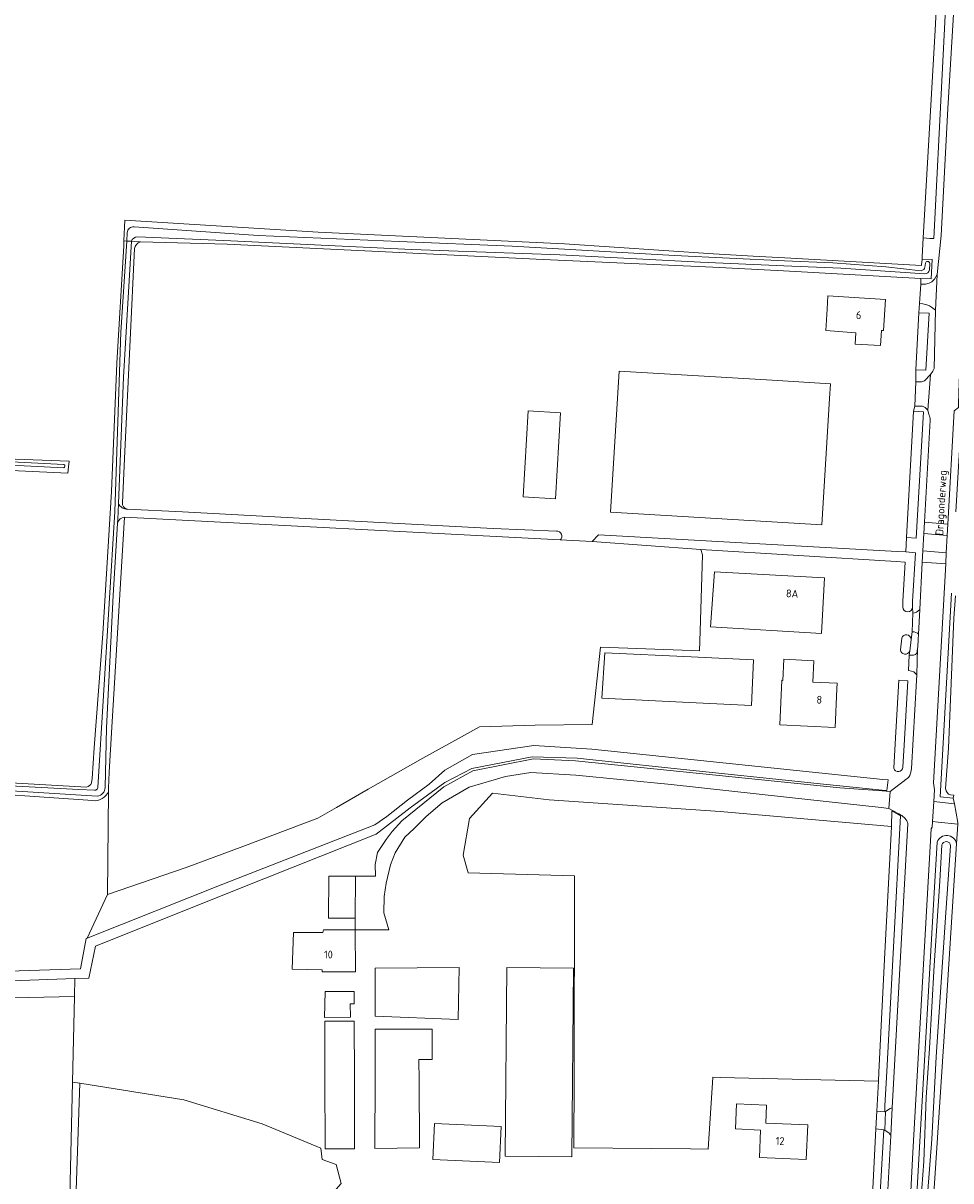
# Model space of a CAD drawing. Extents: x 168026 to 168874, y 448609 to 449769.
# Tile 23 of 39: x 168473 to 168687, y 449082 to 449349. Entities that reach past the tile are written whole.
import ezdxf
from ezdxf.enums import TextEntityAlignment as Align

# ---------------------------------------------------------------- set-up
doc = ezdxf.new("R2010")
doc.units = 0
for name, color, linetype, lineweight in [('B-WE-GR-BOUWLAND-GV', 252, 'Continuous', 5), ('B-WE-GR-GRAS-GV', 252, 'Continuous', 5), ('B-WE-OG-TERREIN_CULTUURSCHEIDING-GV', 252, 'Continuous', 5), ('B-WE-OG-TERREIN_ERF-GV', 252, 'Continuous', 5), ('B-WE-OG-TOPOGRAFIE-T18', 7, 'Continuous', 5), ('B-WE-OG-TOPOGRAFIE_BEBOUWING-GV', 1, 'Continuous', 18), ('B-WE-OG-TOPOGRAFIE_BEBOUWING-T18', 7, 'Continuous', 5), ('B-WE-OG-WATER-GV', 252, 'Continuous', 5), ('B-WE-OG-WATER_SLOOT-GV', 252, 'Continuous', 5), ('B-WE-VH-VERHARDING_ASFALT-GV', 252, 'Continuous', 5), ('vervallen-WE-GR-BOUWLAND-GV', 252, 'Continuous', 5), ('vervallen-WE-GR-GRAS-GV', 252, 'Continuous', 5), ('vervallen-WE-OG-TERREIN_CULTUURSCHEIDING-GV', 252, 'Continuous', 5), ('vervallen-WE-OG-TERREIN_ERF-GV', 252, 'Continuous', 5), ('vervallen-WE-OG-TOPOGRAFIE_BEBOUWING-GV', 1, 'Continuous', 18), ('vervallen-WE-OG-TOPOGRAFIE_BEBOUWING-T18', 7, 'Continuous', 5), ('vervallen-WE-OG-TOPOGRAFIE_BEBOUWING_LOODS-GV', 1, 'Continuous', 18), ('vervallen-WE-OG-WATER_GREPPEL-GV', 252, 'Continuous', 5), ('vervallen-WE-OG-WATER_MEER-GV', 252, 'Continuous', 5), ('vervallen-WE-OG-WATER_SLOOT-GV', 252, 'Continuous', 5)]:
    doc.layers.add(name, color=color, linetype=linetype, lineweight=lineweight)
doc.styles.add('NLCS-ISO-ANNOTATIEF-T18', font='NLCS-ISO.ttf', dxfattribs={"height": 1.8})

msp = doc.modelspace()

# ---------------------------------------------------------------- linework, layer by layer
at = {"layer": 'B-WE-GR-BOUWLAND-GV', "flags": 128}
for points in [[(168648.709, 449295.114), (168680.245, 449293.353), (168680.256, 449293.519), (168680.337, 449294.802), (168680.37, 449295.346)], [(168671.182, 449172.509), (168672.236, 449172.404), (168672.537, 449174.842), (168671.337, 449174.967)]]:
    msp.add_lwpolyline(points, dxfattribs=at)
at = {"layer": 'B-WE-GR-GRAS-GV', "flags": 128}
for points in [[(168627.165, 449204.641), (168629.061, 449204.573), (168629.207, 449209.114)], [(168626.953, 449089.818), (168631.065, 449089.783), (168632.12, 449106.28), (168632.123, 449106.32), (168633.831, 449106.28), (168670.274, 449105.427), (168670.378, 449107.511), (168671.785, 449134.957), (168673.244, 449162.53), (168673.295, 449164.078), (168670.665, 449164.311)], [(168688.278, 449160.114), (168686.008, 449123.915), (168680.321, 449037.539), (168679.293, 449034.07), (168679.167, 449031.972), (168873.864, 449003.161)]]:
    msp.add_lwpolyline(points, dxfattribs=at)
at = {"layer": 'B-WE-OG-TERREIN_CULTUURSCHEIDING-GV', "flags": 128}
for points in [[(168680.37, 449295.346), (168680.337, 449294.802), (168682.676, 449294.781), (168682.422, 449290.268), (168680.077, 449290.4), (168680.072, 449289.098), (168681.159, 449289.096), (168681.958, 449289.298), (168682.593, 449289.594), (168683.185, 449290.219), (168683.832, 449291.308), (168684.717, 449300.302), (168686.274, 449329.565), (168687.512, 449349.961), (168689.437, 449383.736), (168691.405, 449420.246), (168692.805, 449446.292), (168694.977, 449485.125), (168699.096, 449558.599), (168698.791, 449558.622), (168698.87, 449559.927), (168697.622, 449557.945)], [(168681.924, 449259.027), (168681.708, 449260.016), (168681.057, 449260.647), (168680.436, 449260.934), (168678.657, 449260.984), (168678.388, 449259.791), (168680.651, 449259.642), (168678.997, 449230.536), (168676.762, 449230.705)], [(168688.17, 449236.585), (168689.554, 449261.339), (168690.543, 449261.271), (168692.04, 449261.167), (168692.587, 449261.129), (168692.65, 449262.337), (168691.09, 449262.368), (168690.025, 449262.166), (168688.779, 449261.392), (168688.757, 449260.669), (168687.727, 449259.922), (168686.296, 449233.741), (168686.155, 449231.148), (168685.935, 449227.172), (168685.792, 449224.628), (168682.961, 449174.164), (168683.209, 449172.527), (168683.048, 449169.857), (168687.788, 449169.346), (168687.543, 449170.656), (168684.5, 449170.948), (168687.124, 449217.873)], [(168676.762, 449230.705), (168676.576, 449227.384), (168678.804, 449227.194), (168678.14, 449215.936), (168678.17, 449214.662), (168678.202, 449213.271), (168678.572, 449213.31), (168679.049, 449213.478), (168679.397, 449213.694), (168679.841, 449214.108), (168680.397, 449225.005), (168680.554, 449227.631), (168680.791, 449231.625), (168680.933, 449234.219), (168682.228, 449257.767)], [(168688.278, 449160.114), (168688.563, 449164.659), (168684.068, 449165.101), (168682.77, 449165.229), (168682.696, 449163.98), (168682.453, 449163.584), (168678.222, 449089.006), (168673.611, 449000), (168673.522, 448998.289), (168673.143, 448987.548)], [(168684.758, 448915.776), (168680.624, 448932.864), (168677.293, 448948.961), (168676.771, 448951.483), (168676.63, 448952.165), (168674.282, 448982.026), (168674.655, 449000), (168674.764, 449003.589), (168677.475, 449049.558), (168679.822, 449091.538), (168683.165, 449148.815), (168683.813, 449160.495)]]:
    msp.add_lwpolyline(points, dxfattribs=at)
for points in [[(168679.797, 449284.605), (168679.643, 449282.509), (168681.981, 449282.431), (168681.241, 449269.28), (168678.92, 449269.355), (168678.906, 449266.601), (168680.238, 449266.582), (168680.94, 449266.825), (168682.266, 449268.224), (168682.837, 449269.034), (168683.117, 449269.668), (168683.429, 449283.12), (168682.55, 449283.755), (168682.09, 449284.088), (168681.467, 449284.338), (168680.529, 449284.546)], [(168677.381, 449203.581), (168678.398, 449203.583), (168678.847, 449203.744), (168679.141, 449204.034), (168679.244, 449204.501), (168679.337, 449205.233), (168679.344, 449205.431), (168679.427, 449207.162), (168679.503, 449208.434), (168679.272, 449208.679), (168678.926, 449208.84), (168678.521, 449208.93), (168678.045, 449208.985), (168677.828, 449207.22), (168677.495, 449204.51)]]:
    msp.add_lwpolyline(points, close=True, dxfattribs=at)
at = {"layer": 'B-WE-OG-TERREIN_CULTUURSCHEIDING-GV'}
for points in [[(168682.228, 449257.767, 0.1493224), (168681.924, 449259.027)], [(168683.813, 449160.495, -0.7805842), (168688.278, 449160.114)]]:
    msp.add_lwpolyline(points, format="xyb", dxfattribs=at)
at = {"layer": 'B-WE-OG-TERREIN_ERF-GV', "flags": 128}
for points in [[(168676.576, 449227.384), (168676.762, 449230.705), (168678.388, 449259.791), (168678.657, 449260.984), (168678.906, 449266.601), (168678.92, 449269.355), (168679.643, 449282.509), (168679.797, 449284.605), (168680.072, 449289.098), (168680.077, 449290.4), (168648.399, 449292.125)], [(168645.786, 449266.922), (168659.237, 449266.105), (168659.034, 449262.759)], [(168674.581, 449227.494), (168676.576, 449227.384)], [(168675.899, 449214.659), (168675.955, 449215.993), (168676.446, 449225.006), (168674.419, 449225.133)], [(168678.202, 449213.271), (168678.17, 449214.662)], [(168677.828, 449207.22), (168678.045, 449208.985), (168678.202, 449213.271)], [(168629.207, 449209.114), (168629.061, 449204.573), (168627.165, 449204.641)], [(168675.36, 449204.812), (168675.684, 449207.509)], [(168677.906, 449177.446), (168679.061, 449197.779), (168679.108, 449199.038), (168678.75, 449199.411), (168678.422, 449199.769), (168677.918, 449199.935), (168677.2, 449200.017), (168677.381, 449203.581), (168677.495, 449204.51)], [(168627.103, 449203.189), (168641.487, 449202.496), (168641.065, 449191.949), (168626.655, 449192.681)], [(168673.81, 449177.536), (168674.159, 449183.116), (168674.962, 449197.803), (168677.064, 449197.679), (168676.19, 449182.869)], [(168676.19, 449182.869), (168675.919, 449177.757)], [(168671.17, 449172.328), (168673.019, 449172.2), (168673.656, 449172.684), (168677.246, 449175.414)], [(168671.337, 449174.967), (168672.537, 449174.842), (168672.236, 449172.404), (168671.182, 449172.509)], [(168670.925, 449168.445), (168672.719, 449168.245), (168673.019, 449172.2), (168671.17, 449172.328)], [(168670.665, 449164.311), (168673.295, 449164.078), (168673.416, 449167.741), (168675.389, 449166.572), (168675.402, 449166.822), (168675.034, 449167.036), (168672.719, 449168.245), (168670.925, 449168.445)], [(168668.963, 449079.15), (168669.724, 449094.394), (168669.927, 449098.47), (168670.274, 449105.427), (168633.831, 449106.28), (168632.123, 449106.32), (168632.12, 449106.28), (168631.065, 449089.783), (168626.953, 449089.818)], [(168671.954, 449098.452), (168671.737, 449094.108), (168672.737, 449093.414)], [(168673.178, 449092.823), (168673.446, 449099.241), (168673.032, 449099.098), (168671.954, 449098.452)]]:
    msp.add_lwpolyline(points, dxfattribs=at)
for points in [[(168680.072, 449289.098), (168679.797, 449284.605), (168680.529, 449284.546), (168681.467, 449284.338), (168682.09, 449284.088), (168682.55, 449283.755), (168683.429, 449283.12), (168683.832, 449291.308), (168683.185, 449290.219), (168682.593, 449289.594), (168681.958, 449289.298), (168681.159, 449289.096)], [(168665.062, 449277.875), (168658.155, 449278.422), (168658.453, 449283.288), (168658.642, 449286.383), (168671.907, 449285.572), (168671.441, 449278.383), (168670.993, 449278.424), (168670.782, 449274.925), (168664.903, 449275.278)], [(168678.657, 449260.984), (168680.436, 449260.934), (168681.057, 449260.647), (168681.708, 449260.016), (168682.266, 449268.224), (168680.94, 449266.825), (168680.238, 449266.582), (168678.906, 449266.601)], [(168678.045, 449208.985), (168678.521, 449208.93), (168678.926, 449208.84), (168679.272, 449208.679), (168679.503, 449208.434), (168679.841, 449214.108), (168679.397, 449213.694), (168679.049, 449213.478), (168678.572, 449213.31), (168678.202, 449213.271)], [(168679.337, 449205.233), (168679.244, 449204.501), (168679.141, 449204.034), (168678.847, 449203.744), (168678.398, 449203.583), (168677.381, 449203.581), (168677.2, 449200.017), (168677.918, 449199.935), (168678.422, 449199.769), (168678.75, 449199.411), (168679.108, 449199.038)], [(168655.203, 449197.389), (168660.758, 449197.114), (168660.702, 449195.859), (168660.304, 449186.917), (168647.537, 449187.548), (168648.043, 449197.785), (168648.286, 449197.773), (168648.527, 449202.647), (168655.446, 449202.305)], [(168684.068, 449165.101), (168688.563, 449164.659), (168688.588, 449165.058), (168687.788, 449169.346), (168683.048, 449169.857), (168682.77, 449165.229)], [(168643.143, 449094.158), (168637.339, 449094.42), (168637.585, 449100.223), (168644.531, 449099.909), (168644.356, 449095.774), (168654.011, 449095.338), (168653.673, 449087.351), (168642.858, 449087.839)]]:
    msp.add_lwpolyline(points, close=True, dxfattribs=at)
at = {"layer": 'B-WE-OG-TERREIN_ERF-GV'}
for points in [[(168678.17, 449214.662, -0.9647749), (168675.899, 449214.659)], [(168675.684, 449207.509, -0.8513366), (168677.828, 449207.22)], [(168677.495, 449204.51, -0.7899907), (168675.36, 449204.812)], [(168675.919, 449177.757, -0.8603452), (168673.81, 449177.536)], [(168677.246, 449175.414, 0.1376587), (168677.906, 449177.446)], [(168672.737, 449093.414, -0.1608351), (168673.178, 449092.823)]]:
    msp.add_lwpolyline(points, format="xyb", dxfattribs=at)
at = {"layer": 'B-WE-OG-TOPOGRAFIE_BEBOUWING-GV', "flags": 128}
for points in [[(168658.453, 449283.288), (168658.155, 449278.422), (168665.062, 449277.875), (168664.903, 449275.278), (168670.782, 449274.925), (168670.993, 449278.424), (168671.441, 449278.383), (168671.907, 449285.572), (168658.642, 449286.383)], [(168660.702, 449195.859), (168660.758, 449197.114), (168655.203, 449197.389), (168655.446, 449202.305), (168648.527, 449202.647), (168648.286, 449197.773), (168648.043, 449197.785), (168647.537, 449187.548), (168660.304, 449186.917)], [(168637.585, 449100.223), (168637.339, 449094.42), (168643.143, 449094.158), (168642.858, 449087.839), (168653.673, 449087.351), (168654.011, 449095.338), (168644.356, 449095.774), (168644.531, 449099.909)]]:
    msp.add_lwpolyline(points, close=True, dxfattribs=at)
for points in [[(168659.237, 449266.105), (168645.786, 449266.922)], [(168659.034, 449262.759), (168659.237, 449266.105)], [(168626.655, 449192.681), (168641.065, 449191.949), (168641.487, 449202.496)], [(168641.487, 449202.496), (168627.103, 449203.189)]]:
    msp.add_lwpolyline(points, dxfattribs=at)
at = {"layer": 'B-WE-OG-WATER-GV', "flags": 128}
for points in [[(168678.997, 449230.536), (168680.651, 449259.642), (168678.388, 449259.791), (168676.762, 449230.705)], [(168671.504, 449094.219), (168669.724, 449094.394), (168668.963, 449079.15), (168667.862, 449063.895), (168669.81, 449063.806)]]:
    msp.add_lwpolyline(points, close=True, dxfattribs=at)
for points in [[(168675.684, 449207.509), (168675.36, 449204.812)], [(168677.495, 449204.51), (168677.828, 449207.22)]]:
    msp.add_lwpolyline(points, dxfattribs=at)
at = {"layer": 'B-WE-OG-WATER-GV'}
for points in [[(168677.828, 449207.22, 0.8513366), (168675.684, 449207.509)], [(168675.36, 449204.812, 0.7899907), (168677.495, 449204.51)]]:
    msp.add_lwpolyline(points, format="xyb", dxfattribs=at)
at = {"layer": 'B-WE-OG-WATER_SLOOT-GV', "flags": 128}
for points in [[(168648.399, 449292.125), (168680.077, 449290.4), (168682.422, 449290.268), (168682.676, 449294.781), (168680.337, 449294.802), (168680.256, 449293.519), (168680.245, 449293.353), (168648.709, 449295.114)], [(168680.99, 449291.42), (168661.642, 449292.749), (168648.522, 449293.312)], [(168648.522, 449293.312), (168661.642, 449292.749), (168680.99, 449291.42)], [(168648.644, 449294.488), (168659.813, 449293.961), (168671.992, 449293.094), (168680.174, 449292.183)], [(168680.174, 449292.183), (168671.992, 449293.094), (168659.813, 449293.961), (168648.644, 449294.488)], [(168680.984, 449293.008), (168681.117, 449293.892)], [(168681.117, 449293.892), (168680.984, 449293.008)], [(168682.147, 449293.85), (168682.03, 449292.371)], [(168682.03, 449292.371), (168682.147, 449293.85)], [(168678.17, 449214.662), (168678.14, 449215.936), (168678.804, 449227.194), (168676.576, 449227.384), (168674.581, 449227.494)], [(168674.419, 449225.133), (168676.446, 449225.006), (168675.955, 449215.993), (168675.899, 449214.659)], [(168687.124, 449217.873), (168684.5, 449170.948), (168687.543, 449170.656), (168687.66, 449171.286), (168686.901, 449171.366)], [(168685.786, 449172.828), (168686.426, 449182.166), (168687.695, 449212.127), (168688.062, 449217.293)], [(168688.062, 449217.293), (168687.695, 449212.127), (168686.426, 449182.166), (168685.786, 449172.828)], [(168675.919, 449177.757), (168676.19, 449182.869), (168677.064, 449197.679), (168674.962, 449197.803), (168674.159, 449183.116), (168673.81, 449177.536)], [(168686.901, 449171.366), (168687.66, 449171.286)], [(168675.402, 449166.822), (168675.389, 449166.572), (168673.804, 449136.313), (168672.168, 449106.28), (168671.809, 449099.694), (168671.733, 449098.333), (168669.927, 449098.47), (168669.724, 449094.394)], [(168672.737, 449093.414), (168671.737, 449094.108), (168671.954, 449098.452), (168673.032, 449099.098), (168673.446, 449099.241), (168677.109, 449164.813)], [(168683.813, 449160.495), (168683.165, 449148.815), (168679.822, 449091.538), (168677.475, 449049.558), (168674.764, 449003.589), (168674.655, 449000), (168674.282, 448982.026), (168676.63, 448952.165), (168676.771, 448951.483), (168677.293, 448948.961), (168680.624, 448932.864), (168684.758, 448915.776)], [(168677.227, 449022.328), (168677.474, 449034.004), (168678.762, 449055.649), (168679.571, 449071.518), (168680.792, 449086.901), (168681.262, 449101.635), (168682.096, 449113.038), (168683.165, 449132.103), (168684.476, 449151.5), (168684.927, 449159.857)], [(168684.927, 449159.857), (168684.476, 449151.5), (168683.165, 449132.103), (168682.096, 449113.038), (168681.262, 449101.635), (168680.792, 449086.901), (168679.571, 449071.518), (168678.762, 449055.649), (168677.474, 449034.004), (168677.227, 449022.328)], [(168686.928, 449159.645), (168685.718, 449143.137), (168683.606, 449111.01), (168682.634, 449092.032), (168681.586, 449079.193), (168680.373, 449064.296), (168678.862, 449040.165), (168678.397, 449028.415), (168677.977, 449012.07), (168677.418, 449002.708)], [(168677.418, 449002.708), (168677.977, 449012.07), (168678.397, 449028.415), (168678.862, 449040.165), (168680.373, 449064.296), (168681.586, 449079.193), (168682.634, 449092.032), (168683.606, 449111.01), (168685.718, 449143.137), (168686.928, 449159.645)], [(168679.167, 449031.972), (168679.293, 449034.07), (168680.321, 449037.539), (168686.008, 449123.915), (168688.278, 449160.114)], [(168669.724, 449094.394), (168671.504, 449094.219), (168669.81, 449063.806), (168670.257, 449063.917), (168670.786, 449064.481), (168671.205, 449065.032), (168671.433, 449065.543), (168671.565, 449065.986), (168671.67, 449066.565), (168673.178, 449092.823)]]:
    msp.add_lwpolyline(points, dxfattribs=at)
at = {"layer": 'B-WE-OG-WATER_SLOOT-GV'}
for points in [[(168680.174, 449292.183, 0.362726), (168680.984, 449293.008)], [(168680.984, 449293.008, -0.362726), (168680.174, 449292.183)], [(168682.03, 449292.371, -0.3723564), (168680.99, 449291.42)], [(168680.99, 449291.42, 0.3723564), (168682.03, 449292.371)], [(168681.117, 449293.892, -0.88749), (168682.147, 449293.85)], [(168682.147, 449293.85, 0.88749), (168681.117, 449293.892)], [(168675.899, 449214.659, 0.9647749), (168678.17, 449214.662)], [(168673.81, 449177.536, 0.8603452), (168675.919, 449177.757)], [(168686.901, 449171.366, -0.3167792), (168685.786, 449172.828)], [(168685.786, 449172.828, 0.3167792), (168686.901, 449171.366)], [(168677.109, 449164.813, 0.1674158), (168675.402, 449166.822)], [(168688.278, 449160.114, 0.7805842), (168683.813, 449160.495)], [(168684.927, 449159.857, -0.8813573), (168686.928, 449159.645)], [(168686.928, 449159.645, 0.8813573), (168684.927, 449159.857)], [(168673.178, 449092.823, 0.1608351), (168672.737, 449093.414)]]:
    msp.add_lwpolyline(points, format="xyb", dxfattribs=at)
at = {"layer": 'B-WE-OG-WATER_SLOOT-GV', "flags": 128}
for points in [[(168679.643, 449282.509), (168678.92, 449269.355), (168681.241, 449269.28), (168681.981, 449282.431)], [(168675.389, 449166.572), (168673.416, 449167.741), (168673.295, 449164.078), (168673.244, 449162.53), (168671.785, 449134.957), (168670.378, 449107.511), (168670.274, 449105.427), (168669.927, 449098.47), (168671.733, 449098.333), (168671.809, 449099.694), (168672.168, 449106.28), (168673.804, 449136.313)]]:
    msp.add_lwpolyline(points, close=True, dxfattribs=at)
at = {"layer": 'B-WE-VH-VERHARDING_ASFALT-GV', "flags": 128}
for points in [[(168687.512, 449349.961), (168686.274, 449329.565), (168684.717, 449300.302), (168683.832, 449291.308), (168683.429, 449283.12), (168683.117, 449269.668), (168682.837, 449269.034), (168682.266, 449268.224), (168681.708, 449260.016), (168681.924, 449259.027)], [(168682.228, 449257.767), (168680.933, 449234.219), (168686.296, 449233.741), (168687.727, 449259.922), (168688.757, 449260.669), (168688.779, 449261.392), (168688.935, 449266.397), (168688.986, 449268.035)], [(168673.143, 448987.548), (168673.522, 448998.289), (168673.611, 449000), (168678.222, 449089.006), (168682.453, 449163.584), (168682.696, 449163.98), (168682.77, 449165.229), (168683.048, 449169.857), (168683.209, 449172.527), (168682.961, 449174.164), (168685.792, 449224.628), (168680.397, 449225.005), (168679.841, 449214.108), (168679.503, 449208.434), (168679.427, 449207.162), (168679.344, 449205.431), (168679.337, 449205.233), (168679.108, 449199.038), (168679.061, 449197.779), (168677.906, 449177.446)], [(168677.246, 449175.414), (168673.656, 449172.684), (168673.019, 449172.2), (168672.719, 449168.245), (168675.034, 449167.036), (168675.402, 449166.822)], [(168677.109, 449164.813), (168673.446, 449099.241), (168673.178, 449092.823), (168671.67, 449066.565)]]:
    msp.add_lwpolyline(points, dxfattribs=at)
at = {"layer": 'B-WE-VH-VERHARDING_ASFALT-GV'}
for points in [[(168681.924, 449259.027, -0.1493224), (168682.228, 449257.767)], [(168677.906, 449177.446, -0.1376587), (168677.246, 449175.414)], [(168675.402, 449166.822, -0.1674158), (168677.109, 449164.813)]]:
    msp.add_lwpolyline(points, format="xyb", dxfattribs=at)
at = {"layer": 'B-WE-VH-VERHARDING_ASFALT-GV', "flags": 128}
for points in [[(168686.155, 449231.148), (168686.296, 449233.741), (168680.933, 449234.219), (168680.791, 449231.625)], [(168680.554, 449227.631), (168685.935, 449227.172), (168686.155, 449231.148), (168680.791, 449231.625)], [(168685.935, 449227.172), (168680.554, 449227.631), (168680.397, 449225.005), (168685.792, 449224.628)]]:
    msp.add_lwpolyline(points, close=True, dxfattribs=at)
at = {"layer": 'vervallen-WE-GR-BOUWLAND-GV', "flags": 128}
for points in [[(168680.37, 449295.346), (168680.634, 449299.731), (168683.337, 449347.607), (168685.775, 449394.392)], [(168488.961, 449174.183), (168489.115, 449175.171), (168489.57, 449182.194), (168491.553, 449208.494), (168493.573, 449241.309), (168494.758, 449270.876), (168496.395, 449297.907), (168496.433, 449299.049), (168496.594, 449303.83), (168541.183, 449301.058), (168597.943, 449298.345), (168632.276, 449296.031), (168641.412, 449295.521), (168648.709, 449295.114)], [(168284.581, 449258.686), (168326.348, 449256.788), (168471.34, 449248.718), (168483.829, 449248.299), (168483.682, 449247.016), (168483.509, 449245.51), (168413.527, 449248.818), (168354.525, 449251.86), (168284.515, 449255.286)], [(168274.447, 449254.357), (168273.288, 449234.812), (168272.755, 449217.938), (168272.36, 449200.342), (168272.515, 449185.727), (168407.2, 449177.775), (168487.803, 449173.2)], [(168671.337, 449174.967), (168604.225, 449181.95), (168590.887, 449182.754), (168576.763, 449180.717), (168570.402, 449177.111), (168566.765, 449173.889), (168561.751, 449170.145), (168556.99, 449166.373), (168554.28, 449164.515), (168519.187, 449150.815), (168487.988, 449138.387)], [(168447.613, 449127.722), (168485.118, 449129.054), (168488.371, 449129.17), (168489.857, 449136.504), (168522.251, 449149.491), (168554.566, 449162.352), (168562.418, 449168.365), (168570.403, 449174.213), (168576.582, 449177.464), (168590.535, 449180.189), (168600.902, 449179.818), (168621.014, 449177.684), (168657.659, 449173.854), (168671.182, 449172.509)], [(168487.988, 449138.387), (168487.712, 449138.277), (168486.432, 449131.297), (168406.058, 449128.701)]]:
    msp.add_lwpolyline(points, dxfattribs=at)
at = {"layer": 'vervallen-WE-GR-BOUWLAND-GV'}
msp.add_lwpolyline([(168487.803, 449173.2, 0.2945498), (168488.961, 449174.183)], format="xyb", dxfattribs=at)
at = {"layer": 'vervallen-WE-GR-BOUWLAND-GV', "flags": 128}
msp.add_lwpolyline([(168483.99, 449078.92), (168484.581, 449105.182), (168485.025, 449124.93), (168272.275, 449120.301), (168269.851, 449052.859), (168374.904, 449052.969), (168441.684, 449053.039), (168471.29, 449070.85)], close=True, dxfattribs=at)
at = {"layer": 'vervallen-WE-GR-GRAS-GV', "flags": 128}
for points in [[(168496.575, 449235.382), (168493.627, 449186.97), (168492.995, 449176.585), (168492.896, 449172.911), (168492.887, 449172.2), (168492.602, 449148.447), (168510.761, 449154.636), (168523.86, 449159.521), (168541.082, 449166.052), (168545.424, 449168.495), (168552.693, 449172.707), (168565.323, 449179.865), (168573.488, 449184.385), (168578.33, 449187.045), (168591.199, 449187.427), (168604.336, 449187.632), (168606.284, 449205.393), (168627.165, 449204.641)], [(168629.207, 449209.114), (168629.772, 449226.702), (168629.367, 449227.956), (168604.344, 449229.753), (168596.978, 449230.138), (168496.575, 449235.382)], [(168670.665, 449164.311), (168633.843, 449167.571), (168594.42, 449170.217), (168581.323, 449171.804), (168576.031, 449165.983)], [(168576.031, 449165.983), (168574.576, 449157.517), (168575.767, 449153.416), (168600.241, 449152.754), (168600.142, 449106.28), (168600.108, 449090.048), (168626.953, 449089.818)]]:
    msp.add_lwpolyline(points, dxfattribs=at)
msp.add_lwpolyline([(168265.597, 449000.014), (168375.224, 448989.747), (168418.544, 448986.635), (168448.925, 448984.105), (168482.663, 448980.634), (168490.736, 449073.209), (168530.085, 449071.039), (168536.642, 449070.677), (168546.49, 449081.837), (168545.299, 449086.203), (168542.073, 449087.351), (168541.797, 449089.969), (168528.297, 449095.617), (168510.251, 449101.127), (168486.244, 449104.919), (168485.349, 449078.084), (168439.622, 449048.65), (168439.674, 448998.637), (168424.755, 448998.071), (168376.674, 448996.249), (168375.024, 449049.139), (168268.309, 449049.811)], close=True, dxfattribs=at)
at = {"layer": 'vervallen-WE-OG-TERREIN_CULTUURSCHEIDING-GV', "flags": 128}
msp.add_lwpolyline([(168692.503, 449478.767), (168690.347, 449440.879), (168688.896, 449411.297), (168686.686, 449411.495), (168686.603, 449407.758), (168688.71, 449407.485), (168688.228, 449398.718), (168686.019, 449398.992), (168685.775, 449394.392), (168688.062, 449394.219), (168686.932, 449375.288), (168683.073, 449299.583), (168682.173, 449299.638), (168680.634, 449299.731), (168680.37, 449295.346)], dxfattribs=at)
at = {"layer": 'vervallen-WE-OG-TERREIN_ERF-GV', "flags": 128}
for points in [[(168498.853, 449297.265), (168497.873, 449276.259), (168496.547, 449248.926), (168496.085, 449238.717)], [(168648.399, 449292.125), (168632.14, 449293.01), (168593.005, 449294.729), (168556.714, 449296.541), (168520.22, 449298.278), (168500.214, 449298.834)], [(168608.571, 449236.55), (168610.545, 449269.061), (168645.786, 449266.922)], [(168659.034, 449262.759), (168657.263, 449233.594), (168608.571, 449236.55)], [(168497.267, 449237.257), (168509.899, 449236.607), (168548.139, 449234.577), (168581.488, 449232.772), (168596.094, 449232.165)], [(168596.978, 449230.138), (168604.344, 449229.753), (168605.75, 449231.296), (168674.581, 449227.494)], [(168674.419, 449225.133), (168629.367, 449227.956), (168629.772, 449226.702), (168629.207, 449209.114)], [(168627.165, 449204.641), (168606.284, 449205.393), (168604.336, 449187.632), (168591.199, 449187.427), (168578.33, 449187.045), (168573.488, 449184.385), (168565.323, 449179.865), (168552.693, 449172.707), (168545.424, 449168.495), (168541.082, 449166.052), (168523.86, 449159.521), (168510.761, 449154.636), (168492.602, 449148.447), (168487.988, 449138.387), (168519.187, 449150.815), (168554.28, 449164.515), (168556.99, 449166.373), (168561.751, 449170.145), (168566.765, 449173.889), (168570.402, 449177.111), (168576.763, 449180.717), (168590.887, 449182.754), (168604.225, 449181.95), (168671.337, 449174.967)], [(168606.589, 449193.701), (168607.264, 449204.144), (168627.103, 449203.189)], [(168626.655, 449192.681), (168606.589, 449193.701)], [(168671.182, 449172.509), (168657.659, 449173.854), (168621.014, 449177.684), (168600.902, 449179.818), (168590.535, 449180.189), (168576.582, 449177.464), (168570.403, 449174.213), (168562.418, 449168.365), (168554.566, 449162.352), (168522.251, 449149.491), (168489.857, 449136.504), (168488.371, 449129.17), (168485.118, 449129.054), (168485.025, 449124.93), (168484.581, 449105.182), (168486.244, 449104.919), (168510.251, 449101.127), (168528.297, 449095.617), (168541.797, 449089.969), (168542.073, 449087.351), (168545.299, 449086.203), (168546.49, 449081.837)], [(168670.925, 449168.445), (168649.093, 449170.878), (168622.505, 449173.756), (168600.538, 449175.957), (168590.172, 449176.531), (168584.319, 449175.642), (168576.011, 449173.172), (168569.752, 449169.541), (168566.09, 449166.369), (168563.296, 449163.674), (168561.118, 449161.659), (168558.901, 449158.042), (168557.86, 449155.306), (168556.858, 449151.069), (168556.424, 449147.971), (168556.29, 449144.209), (168557.476, 449140.309), (168549.699, 449140.326), (168549.718, 449142.984), (168543.545, 449143.01), (168543.68, 449152.645), (168549.758, 449152.62), (168554.406, 449152.692), (168554.353, 449155.311), (168554.885, 449158.103), (168556.843, 449161.137), (168558.232, 449162.93), (168560.464, 449165.402), (168570.166, 449173.274), (168576.857, 449176.928), (168590.835, 449179.678), (168600.49, 449179.263), (168661.388, 449173.007), (168671.17, 449172.328)], [(168671.17, 449172.328), (168661.388, 449173.007), (168600.49, 449179.263), (168590.835, 449179.678), (168576.857, 449176.928), (168570.166, 449173.274), (168560.464, 449165.402), (168558.232, 449162.93), (168556.843, 449161.137), (168554.885, 449158.103), (168554.353, 449155.311), (168554.406, 449152.692), (168549.758, 449152.62), (168549.718, 449142.984), (168549.699, 449140.326)], [(168406.947, 449174.632), (168406.058, 449128.701), (168486.432, 449131.297), (168487.712, 449138.277), (168487.988, 449138.387), (168492.602, 449148.447), (168492.887, 449172.2)], [(168489.257, 449170.071), (168455.639, 449172.421), (168426.379, 449173.839), (168406.947, 449174.632)], [(168549.699, 449140.326), (168557.476, 449140.309), (168556.29, 449144.209), (168556.424, 449147.971), (168556.858, 449151.069), (168557.86, 449155.306), (168558.901, 449158.042), (168561.118, 449161.659), (168563.296, 449163.674), (168566.09, 449166.369), (168569.752, 449169.541), (168576.011, 449173.172), (168584.319, 449175.642), (168590.172, 449176.531), (168600.538, 449175.957), (168622.505, 449173.756), (168649.093, 449170.878), (168670.925, 449168.445)], [(168626.953, 449089.818), (168600.108, 449090.048), (168600.142, 449106.28), (168600.241, 449152.754), (168575.767, 449153.416), (168574.576, 449157.517), (168576.031, 449165.983), (168581.323, 449171.804), (168594.42, 449170.217), (168633.843, 449167.571), (168670.665, 449164.311)]]:
    msp.add_lwpolyline(points, dxfattribs=at)
at = {"layer": 'vervallen-WE-OG-TERREIN_ERF-GV'}
for points in [[(168500.214, 449298.834, 0.2738919), (168498.853, 449297.265)], [(168496.085, 449238.717, 0.4329905), (168497.267, 449237.257)], [(168596.094, 449232.165, -0.6925229), (168596.978, 449230.138)], [(168492.887, 449172.2, -0.3320374), (168489.257, 449170.071)]]:
    msp.add_lwpolyline(points, format="xyb", dxfattribs=at)
at = {"layer": 'vervallen-WE-OG-TERREIN_ERF-GV', "flags": 128}
for points in [[(168595.866, 449239.629), (168588.389, 449240.083), (168589.59, 449259.872), (168597.067, 449259.418)], [(168631.564, 449210.084), (168632.538, 449222.762), (168657.893, 449221.37), (168657.172, 449208.613)], [(168549.699, 449140.326), (168549.767, 449130.613), (168542.116, 449130.579), (168542.095, 449131.088), (168535.182, 449131.225), (168535.51, 449139.688), (168542.296, 449139.654), (168542.403, 449140.263)], [(168573.463, 449119.625), (168554.304, 449120.378), (168554.324, 449131.438), (168573.668, 449131.624)], [(168584.289, 449088.116), (168584.657, 449131.601), (168600.034, 449131.471), (168599.666, 449087.986)], [(168268.309, 449049.811), (168269.851, 449052.859), (168272.275, 449120.301), (168485.025, 449124.93), (168485.118, 449129.054), (168447.613, 449127.722), (168395.722, 449126.119), (168337.27, 449124.217), (168280.98, 449122.474), (168269.445, 449122.043), (168269.027, 449114.757), (168267.967, 449092.454), (168267.758, 449090.437), (168266.735, 449067.719), (168266.02, 449048.673), (168265.073, 449022.809), (168263.376, 449004.001), (168263.628, 449000.266), (168265.597, 449000.014)], [(168542.814, 449126.098), (168549.474, 449126.116), (168549.5, 449123.243), (168548.554, 449123.266), (168548.609, 449120.2), (168542.635, 449120.1)], [(168549.495, 449119.279), (168549.536, 449106.28), (168549.588, 449089.825), (168542.787, 449089.804), (168542.735, 449106.28), (168542.694, 449119.257)], [(168564.407, 449110.377), (168564.406, 449109.674), (168564.433, 449106.28), (168564.564, 449090.033), (168554.243, 449089.87), (168554.295, 449106.28), (168554.33, 449117.429), (168564.344, 449117.417), (168567.493, 449117.413), (168567.484, 449110.373)], [(168582.94, 449086.688), (168567.636, 449087.387), (168568.014, 449095.664), (168583.318, 449094.965)]]:
    msp.add_lwpolyline(points, close=True, dxfattribs=at)
at = {"layer": 'vervallen-WE-OG-TOPOGRAFIE_BEBOUWING-GV', "flags": 128}
for points in [[(168645.786, 449266.922), (168610.545, 449269.061), (168608.571, 449236.55), (168657.263, 449233.594), (168659.034, 449262.759)], [(168627.103, 449203.189), (168607.264, 449204.144), (168606.589, 449193.701), (168626.655, 449192.681)]]:
    msp.add_lwpolyline(points, dxfattribs=at)
for points in [[(168657.893, 449221.37), (168632.538, 449222.762), (168631.564, 449210.084), (168657.172, 449208.613)], [(168549.718, 449142.984), (168549.758, 449152.62), (168543.68, 449152.645), (168543.545, 449143.01)], [(168542.296, 449139.654), (168535.51, 449139.688), (168535.182, 449131.225), (168542.095, 449131.088), (168542.116, 449130.579), (168549.767, 449130.613), (168549.699, 449140.326), (168542.403, 449140.263)], [(168554.324, 449131.438), (168554.304, 449120.378), (168573.463, 449119.625), (168573.668, 449131.624)], [(168600.034, 449131.471), (168584.657, 449131.601), (168584.289, 449088.116), (168599.666, 449087.986)], [(168549.5, 449123.243), (168549.474, 449126.116), (168542.814, 449126.098), (168542.635, 449120.1), (168548.609, 449120.2), (168548.554, 449123.266)], [(168549.588, 449089.825), (168549.536, 449106.28), (168549.495, 449119.279), (168542.694, 449119.257), (168542.735, 449106.28), (168542.787, 449089.804)], [(168564.433, 449106.28), (168564.406, 449109.674), (168564.407, 449110.377), (168567.484, 449110.373), (168567.493, 449117.413), (168564.344, 449117.417), (168554.33, 449117.429), (168554.295, 449106.28), (168554.243, 449089.87), (168564.564, 449090.033)]]:
    msp.add_lwpolyline(points, close=True, dxfattribs=at)
at = {"layer": 'vervallen-WE-OG-TOPOGRAFIE_BEBOUWING_LOODS-GV', "flags": 128}
for points in [[(168589.59, 449259.872), (168588.389, 449240.083), (168595.866, 449239.629), (168597.067, 449259.418)], [(168568.014, 449095.664), (168567.636, 449087.387), (168582.94, 449086.688), (168583.318, 449094.965)]]:
    msp.add_lwpolyline(points, close=True, dxfattribs=at)
at = {"layer": 'vervallen-WE-OG-WATER_GREPPEL-GV', "flags": 128}
for points in [[(168495.156, 449238.533), (168495.005, 449234.827), (168494.954, 449234.004)], [(168596.094, 449232.165), (168581.488, 449232.772), (168548.139, 449234.577), (168509.899, 449236.607), (168497.267, 449237.257)], [(168496.575, 449235.382), (168596.978, 449230.138)]]:
    msp.add_lwpolyline(points, dxfattribs=at)
at = {"layer": 'vervallen-WE-OG-WATER_GREPPEL-GV'}
for points in [[(168497.267, 449237.257, -0.3125338), (168495.156, 449238.533)], [(168494.954, 449234.004, -0.3408515), (168496.575, 449235.382)], [(168596.978, 449230.138, 0.6925229), (168596.094, 449232.165)]]:
    msp.add_lwpolyline(points, format="xyb", dxfattribs=at)
at = {"layer": 'vervallen-WE-OG-WATER_MEER-GV', "flags": 128}
msp.add_lwpolyline([(168484.581, 449105.182), (168483.99, 449078.92), (168471.29, 449070.85), (168441.684, 449053.039), (168374.904, 449052.969), (168269.851, 449052.859), (168268.309, 449049.811), (168375.024, 449049.139), (168434.256, 449049.389), (168420.344, 449041.612), (168416.69, 449043.379), (168410.559, 449041.847), (168404.075, 449042.672), (168387.57, 449042.201), (168381.676, 449038.076), (168382.737, 449029.238), (168388.985, 449027.824), (168391.697, 449018.986), (168419.637, 449020.636), (168425.767, 449031.831), (168423.763, 449039.49), (168439.622, 449048.65), (168485.349, 449078.084), (168486.244, 449104.919)], close=True, dxfattribs=at)
at = {"layer": 'vervallen-WE-OG-WATER_SLOOT-GV', "flags": 128}
msp.add_lwpolyline([(168680.634, 449299.731), (168682.173, 449299.638), (168683.073, 449299.583), (168686.932, 449375.288), (168688.062, 449394.219), (168685.775, 449394.392), (168683.337, 449347.607)], close=True, dxfattribs=at)
for points in [[(168648.709, 449295.114), (168641.412, 449295.521), (168632.276, 449296.031), (168597.943, 449298.345), (168541.183, 449301.058), (168496.594, 449303.83), (168496.433, 449299.049), (168497.069, 449299.012)], [(168497.069, 449299.012), (168497.193, 449300.951)], [(168497.193, 449300.951), (168497.069, 449299.012), (168498.139, 449298.952)], [(168498.768, 449302.316), (168527.336, 449300.321), (168559.867, 449298.896), (168585.899, 449297.862), (168623.29, 449295.684), (168648.644, 449294.488)], [(168648.644, 449294.488), (168623.29, 449295.684), (168585.899, 449297.862), (168559.867, 449298.896), (168527.336, 449300.321), (168498.768, 449302.316)], [(168648.522, 449293.312), (168629.324, 449294.136), (168596.866, 449295.851), (168562.739, 449297.034), (168519.448, 449299.138), (168499.558, 449299.979)], [(168499.558, 449299.979), (168519.448, 449299.138), (168562.739, 449297.034), (168596.866, 449295.851), (168629.324, 449294.136), (168648.522, 449293.312)], [(168490.384, 449173.054), (168494.336, 449236.654), (168495.727, 449278.035), (168497.069, 449299.012), (168496.433, 449299.049), (168496.395, 449297.907), (168494.758, 449270.876), (168493.573, 449241.309), (168491.553, 449208.494), (168489.57, 449182.194), (168489.115, 449175.171), (168488.961, 449174.183)], [(168492.09, 449173.091), (168492.391, 449186.806), (168493.927, 449217.357), (168494.954, 449234.004), (168495.005, 449234.827), (168495.156, 449238.533), (168496.346, 449267.673), (168498.139, 449298.952), (168497.069, 449299.012), (168495.727, 449278.035), (168494.336, 449236.654), (168490.384, 449173.054)], [(168500.214, 449298.834), (168498.139, 449298.952), (168496.346, 449267.673), (168495.156, 449238.533)], [(168496.085, 449238.717), (168496.547, 449248.926), (168497.873, 449276.259), (168498.853, 449297.265)], [(168498.139, 449298.952), (168500.214, 449298.834), (168520.22, 449298.278), (168556.714, 449296.541), (168593.005, 449294.729), (168632.14, 449293.01), (168648.399, 449292.125)], [(168284.515, 449255.286), (168354.525, 449251.86), (168413.527, 449248.818), (168483.509, 449245.51), (168483.682, 449247.016), (168483.829, 449248.299), (168471.34, 449248.718), (168326.348, 449256.788), (168284.581, 449258.686)], [(168284.621, 449257.975), (168311.418, 449256.521), (168360.466, 449253.94), (168414.485, 449251.025), (168451, 449249.125), (168482.591, 449247.526)], [(168482.591, 449247.526), (168451, 449249.125), (168414.485, 449251.025), (168360.466, 449253.94), (168311.418, 449256.521), (168284.621, 449257.975)], [(168482.539, 449246.747), (168461.208, 449247.82), (168449.623, 449248.175), (168419.574, 449249.546), (168374.314, 449251.841), (168340.158, 449253.56), (168308.775, 449254.955), (168284.572, 449256.171)], [(168284.572, 449256.171), (168308.775, 449254.955), (168340.158, 449253.56), (168374.314, 449251.841), (168419.574, 449249.546), (168449.623, 449248.175), (168461.208, 449247.82), (168482.539, 449246.747)], [(168494.954, 449234.004), (168493.927, 449217.357), (168492.391, 449186.806), (168492.09, 449173.091)], [(168492.887, 449172.2), (168492.896, 449172.911), (168492.995, 449176.585), (168493.627, 449186.97), (168496.575, 449235.382)], [(168674.581, 449227.494), (168605.75, 449231.296), (168604.344, 449229.753), (168629.367, 449227.956), (168674.419, 449225.133)], [(168487.803, 449173.2), (168407.2, 449177.775), (168272.515, 449185.727), (168272.33, 449184.875), (168272.996, 449184.39), (168289.276, 449183.019), (168303.899, 449182.412), (168367.641, 449178.904), (168426.808, 449175.906), (168454.417, 449174.324), (168486.015, 449172.659), (168489.658, 449172.457)], [(168490.287, 449171.084), (168454.425, 449173.318), (168415.662, 449175.308), (168372.346, 449177.544), (168321.179, 449180.029), (168303.816, 449181.497), (168289.22, 449182.371), (168271.883, 449182.82), (168271.847, 449182.071), (168365.223, 449176.334), (168406.947, 449174.632), (168426.379, 449173.839), (168455.639, 449172.421), (168489.257, 449170.071)], [(168486.015, 449172.659), (168454.417, 449174.324), (168426.808, 449175.906), (168367.641, 449178.904), (168303.899, 449182.412), (168289.276, 449183.019), (168272.996, 449184.39), (168272.33, 449184.875), (168271.977, 449183.254), (168271.883, 449182.82), (168289.22, 449182.371), (168303.816, 449181.497), (168321.179, 449180.029), (168372.346, 449177.544), (168415.662, 449175.308), (168454.425, 449173.318), (168490.287, 449171.084)], [(168489.658, 449172.457), (168486.015, 449172.659)]]:
    msp.add_lwpolyline(points, dxfattribs=at)
at = {"layer": 'vervallen-WE-OG-WATER_SLOOT-GV'}
for points in [[(168497.193, 449300.951, -0.4190961), (168498.768, 449302.316)], [(168498.768, 449302.316, 0.4190961), (168497.193, 449300.951)], [(168499.558, 449299.979, 0.3506808), (168498.139, 449298.952)], [(168498.139, 449298.952, -0.3506808), (168499.558, 449299.979)], [(168498.853, 449297.265, -0.2738919), (168500.214, 449298.834)], [(168482.591, 449247.526, -0.7084458), (168482.539, 449246.747)], [(168482.539, 449246.747, 0.7084458), (168482.591, 449247.526)], [(168495.156, 449238.533, 0.3125338), (168497.267, 449237.257)], [(168497.267, 449237.257, -0.4329905), (168496.085, 449238.717)], [(168496.575, 449235.382, 0.3408515), (168494.954, 449234.004)], [(168488.961, 449174.183, -0.2945498), (168487.803, 449173.2)], [(168489.257, 449170.071, 0.3320374), (168492.887, 449172.2)], [(168489.658, 449172.457, 0.3743507), (168490.384, 449173.054)], [(168490.384, 449173.054, -0.3743507), (168489.658, 449172.457)], [(168492.09, 449173.091, -0.3641894), (168490.287, 449171.084)], [(168490.287, 449171.084, 0.3641894), (168492.09, 449173.091)]]:
    msp.add_lwpolyline(points, format="xyb", dxfattribs=at)

# ---------------------------------------------------------------- texts
at = {"layer": 'B-WE-OG-TOPOGRAFIE-T18', "style": 'NLCS-ISO-ANNOTATIEF-T18'}
msp.add_text('Dragonderweg', height=1.8, rotation=86.8, dxfattribs=at).set_placement((168684.998, 449238.682), align=Align.MIDDLE)
at = {"layer": 'B-WE-OG-TOPOGRAFIE_BEBOUWING-T18', "style": 'NLCS-ISO-ANNOTATIEF-T18'}
for s, rotation, p in [('6', 356.5, (168665.75, 449281.941)), ('8', 357.2, (168656.662, 449193.312)), ('12', 357.4, (168647.645, 449091.621))]:
    msp.add_text(s, height=1.8, rotation=rotation, dxfattribs=at).set_placement(p, align=Align.MIDDLE)
at = {"layer": 'vervallen-WE-OG-TOPOGRAFIE_BEBOUWING-T18', "style": 'NLCS-ISO-ANNOTATIEF-T18'}
for s, rotation, p in [('8A', 356.8, (168650.419, 449217.774)), ('10', 0.2, (168543.547, 449134.585))]:
    msp.add_text(s, height=1.8, rotation=rotation, dxfattribs=at).set_placement(p, align=Align.MIDDLE)

doc.saveas('drawing.dxf')
